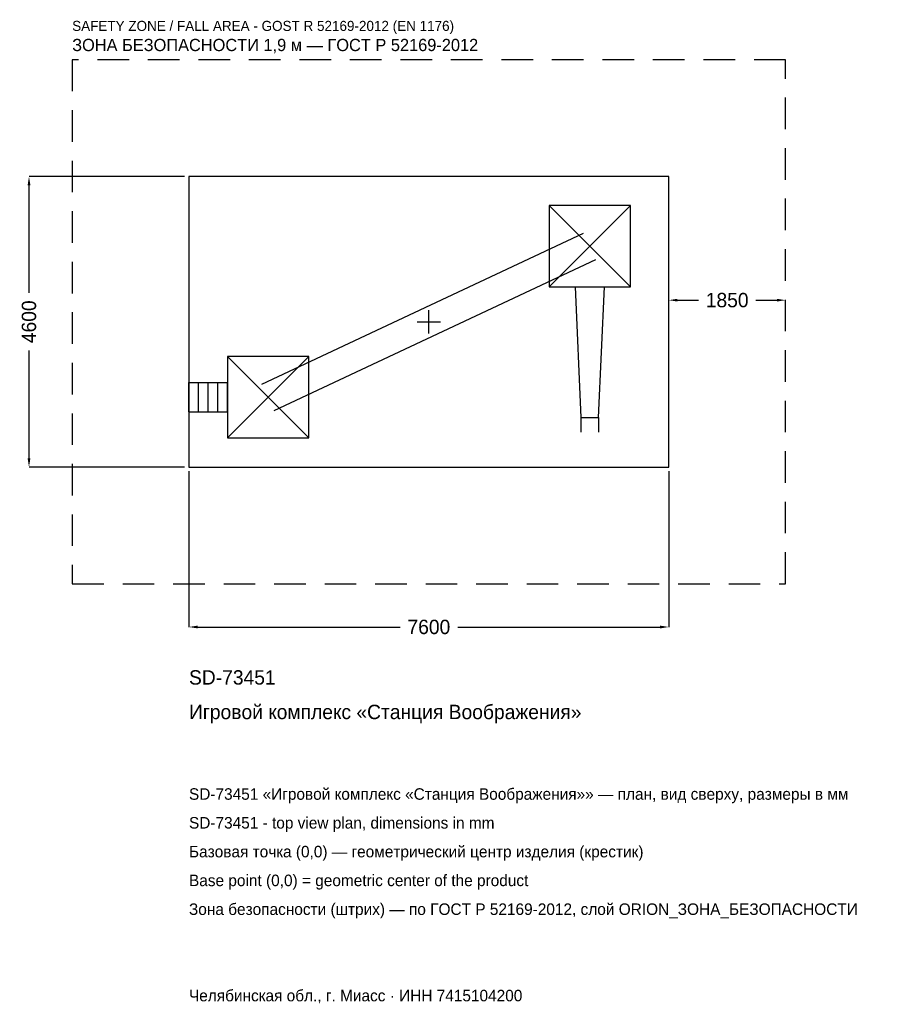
# Model space of a CAD drawing. Header units: metres. Extents: x -6482 to 7103, y -10809 to 4784.
import ezdxf

# ---------------------------------------------------------------- set-up
doc = ezdxf.new("R2010")
doc.units = ezdxf.units.M
doc.linetypes.add('DASHED', pattern=[800, 500, -300])
for name, color, linetype in [('ЗСК_ДАННЫЕ', 3, 'Continuous'), ('ЗСК_ЗОНА_БЕЗОПАСНОСТИ', 1, 'Continuous'), ('ЗСК_КОНТУР', 7, 'Continuous'), ('ЗСК_РАЗМЕРЫ', 8, 'Continuous')]:
    doc.layers.add(name, color=color, linetype=linetype)
doc.dimstyles.new('ORION', dxfattribs={"dimtxt": 228, "dimasz": 136.8, "dimexe": 1.25, "dimexo": 68.4, "dimtad": 1, "dimdec": 0, "dimcen": 2.5, "dimazin": 3, "dimtfac": 1, "dimtmove": 0, "dimatfit": 3})

# ---------------------------------------------------------------- blocks, each defined once
blk = doc.blocks.new('_CLOSEDFILLED')
at = {"color": 0, "linetype": 'BYBLOCK'}
blk.add_solid([(-1, 0.16), (0, 0), (-1, -0.16)], dxfattribs=at)
blk = doc.blocks.new('*D1')
for p, q in [((-3800, -2368.4), (-3800, -4834)), ((3800, -2368.4), (3800, -4834)), ((-3663.2, -4834), (-456, -4834)), ((456, -4834), (3663.2, -4834))]:
    blk.add_line(p, q)
at = {"layer": 'Defpoints'}
for p in [(-3800, -2300), (3800, -2300), (-3800, -4834)]:
    blk.add_point(p, dxfattribs=at)
at = {"layer": 'ЗСК_РАЗМЕРЫ', "xscale": 136.79999999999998, "yscale": 136.79999999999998, "rotation": 180}
blk.add_blockref('_CLOSEDFILLED', (-3800, -4834), dxfattribs=at)
at = {"layer": 'ЗСК_РАЗМЕРЫ', "xscale": 136.79999999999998, "yscale": 136.79999999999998}
blk.add_blockref('_CLOSEDFILLED', (3800, -4834), dxfattribs=at)
at = {"layer": 'ЗСК_РАЗМЕРЫ', "insert": (0, -4834), "char_height": 228, "attachment_point": 5}
blk.add_mtext('7600', dxfattribs=at)
blk = doc.blocks.new('*D2')
for p, q in [((-3868.4, 2300), (-6334, 2300)), ((-6334, 456), (-6334, 2163.2)), ((-6334, -2163.2), (-6334, -456)), ((-3868.4, -2300), (-6334, -2300))]:
    blk.add_line(p, q)
at = {"layer": 'Defpoints'}
for p in [(-3800, 2300), (-6334, -2300), (-3800, -2300)]:
    blk.add_point(p, dxfattribs=at)
at = {"layer": 'ЗСК_РАЗМЕРЫ', "xscale": 136.79999999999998, "yscale": 136.79999999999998}
for p, rotation in [((-6334, 2300), 90), ((-6334, -2300), 270)]:
    blk.add_blockref('_CLOSEDFILLED', p, dxfattribs=dict(at, rotation=rotation))
at = {"layer": 'ЗСК_РАЗМЕРЫ', "insert": (-6334, 0), "char_height": 228, "attachment_point": 5, "rotation": 90}
blk.add_mtext('4600', dxfattribs=at)
blk = doc.blocks.new('*D3')
for p, q in [((3800, 68.4), (3800, 342)), ((3936.8, 342), (4269, 342)), ((5181, 342), (5513.2, 342)), ((5650, 68.4), (5650, 342))]:
    blk.add_line(p, q)
at = {"layer": 'Defpoints'}
for p in [(3800, 342), (3800, 0), (5650, 0)]:
    blk.add_point(p, dxfattribs=at)
at = {"layer": 'ЗСК_РАЗМЕРЫ', "xscale": 136.79999999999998, "yscale": 136.79999999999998, "rotation": 180}
blk.add_blockref('_CLOSEDFILLED', (3800, 342), dxfattribs=at)
at = {"layer": 'ЗСК_РАЗМЕРЫ', "xscale": 136.79999999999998, "yscale": 136.79999999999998}
blk.add_blockref('_CLOSEDFILLED', (5650, 342), dxfattribs=at)
at = {"layer": 'ЗСК_РАЗМЕРЫ', "insert": (4725, 342), "char_height": 228, "attachment_point": 5}
blk.add_mtext('1850', dxfattribs=at)
blk = doc.blocks.new('ОРИОН SD-73451 Игровой комплекс Станция Воображения')
at = {"layer": 'ЗСК_ЗОНА_БЕЗОПАСНОСТИ', "linetype": 'DASHED'}
blk.add_lwpolyline([(-5650, -4150), (5650, -4150), (5650, 4150), (-5650, 4150)], close=True, dxfattribs=at)
at = {"layer": 'ЗСК_КОНТУР'}
for p, q in [((1904, 552), (3192, 1840)), ((1904, 1840), (3192, 552)), ((-2646.5, -986.1), (2449.5, 1405.9)), ((-2449.5, -1405.9), (2646.5, 986.1)), ((-3192, -1840), (-1904, -552)), ((-3192, -552), (-1904, -1840)), ((-3800, -964.2), (-3192, -964.2)), ((-3800, -1427.8), (-3800, -964.2)), ((-3648, -1427.8), (-3648, -964.2)), ((-3496, -1427.8), (-3496, -964.2)), ((-3344, -1427.8), (-3344, -964.2)), ((-3192, -1427.8), (-3192, -964.2)), ((-3800, -1427.8), (-3192, -1427.8)), ((2408.9, -1518), (2408.9, -1749.8)), ((2687.1, -1518), (2687.1, -1749.8))]:
    blk.add_line(p, q, dxfattribs=at)
for points in [[(-3800, -2300), (3800, -2300), (3800, 2300), (-3800, 2300)], [(1904, 552), (3192, 552), (3192, 1840), (1904, 1840)], [(-3192, -1840), (-1904, -1840), (-1904, -552), (-3192, -552)]]:
    blk.add_lwpolyline(points, close=True, dxfattribs=at)
blk.add_lwpolyline([(2316.2, 552), (2408.9, -1518), (2687.1, -1518), (2779.8, 552)], dxfattribs=at)
at = {"layer": 'ЗСК_РАЗМЕРЫ'}
for p, q in [((0, -184), (0, 184)), ((-184, 0), (184, 0))]:
    blk.add_line(p, q, dxfattribs=at)
at = {"layer": 'ЗСК_ДАННЫЕ'}
for tag, p in [('АРТИКУЛ', (-3800, -5746)), ('НАИМЕНОВАНИЕ', (-3800, -6293.2))]:
    blk.add_attdef(tag, p, '', height=228, dxfattribs=at)
at = {"layer": 'ЗСК_ДАННЫЕ', "flags": 1}
for tag, p in [('ПРОИЗВОДИТЕЛЬ', (-3800, -6840.4)), ('ТЕЛЕФОН', (-3800, -7387.6)), ('САЙТ', (-3800, -8482)), ('АДРЕС', (-3800, -9029.2)), ('РЕКВИЗИТЫ', (-3800, -9576.4)), ('ГАБАРИТЫ', (-3800, -10123.6)), ('ЗОНА_БЕЗОПАСНОСТИ', (-3800, -10670.8))]:
    blk.add_attdef(tag, p, '', height=228, dxfattribs=at)
at = {"layer": 'ЗСК_ЗОНА_БЕЗОПАСНОСТИ', "color": 1}
for s, height, p in [('SAFETY ZONE / FALL AREA - GOST R 52169-2012 (EN 1176)', 159.6, (-5650, 4606)), ('ЗОНА БЕЗОПАСНОСТИ 1,9 м — ГОСТ Р 52169-2012', 193.8, (-5650, 4286.8))]:
    blk.add_text(s, height=height, dxfattribs=at).set_placement(p)
at = {"layer": 'ЗСК_РАЗМЕРЫ'}
dim = blk.add_linear_dim(base=(-6334, -2300), p1=(-3800, -2300), p2=(-3800, 2300), angle=90, dimstyle='ORION', dxfattribs=at)
dim.commit()
dim.dimension.update_dxf_attribs({"geometry": '*D2', "text_midpoint": (-6334, 0)})
for base, p1, p2, picture, middle in [((3800, 342), (3800, 0), (5650, 0), '*D3', (4725, 342)), ((-3800, -4834), (-3800, -2300), (3800, -2300), '*D1', (0, -4834))]:
    dim = blk.add_linear_dim(base=base, p1=p1, p2=p2, dimstyle='ORION', dxfattribs=at)
    dim.commit()
    dim.dimension.update_dxf_attribs({"geometry": picture, "text_midpoint": middle})

msp = doc.modelspace()

# ---------------------------------------------------------------- block references
msp.add_blockref('ОРИОН SD-73451 Игровой комплекс Станция Воображения', (0, 0)).add_auto_attribs({'АРТИКУЛ': 'SD-73451', 'НАИМЕНОВАНИЕ': 'Игровой комплекс «Станция Воображения»'})

# ---------------------------------------------------------------- texts
at = {"layer": 'ЗСК_ДАННЫЕ', "color": 3}
for s, p in [('SD-73451 «Игровой комплекс «Станция Воображения»» — план, вид сверху, размеры в мм', (-3800, -7570)), ('SD-73451 - top view plan, dimensions in mm', (-3800, -8026)), ('Челябинская обл., г. Миасс · ИНН 7415104200', (-3800, -10762))]:
    msp.add_text(s, height=182.4, dxfattribs=at).set_placement(p)
at = {"layer": 'ЗСК_ДАННЫЕ', "color": 7}
for s, p in [('Базовая точка (0,0) — геометрический центр изделия (крестик)', (-3800, -8482)), ('Base point (0,0) = geometric center of the product', (-3800, -8938))]:
    msp.add_text(s, height=182.4, dxfattribs=at).set_placement(p)
at = {"layer": 'ЗСК_ДАННЫЕ', "color": 1}
msp.add_text('Зона безопасности (штрих) — по ГОСТ Р 52169-2012, слой ORION_ЗОНА_БЕЗОПАСНОСТИ', height=182.4, dxfattribs=at).set_placement((-3800, -9394))

doc.saveas('drawing.dxf')
